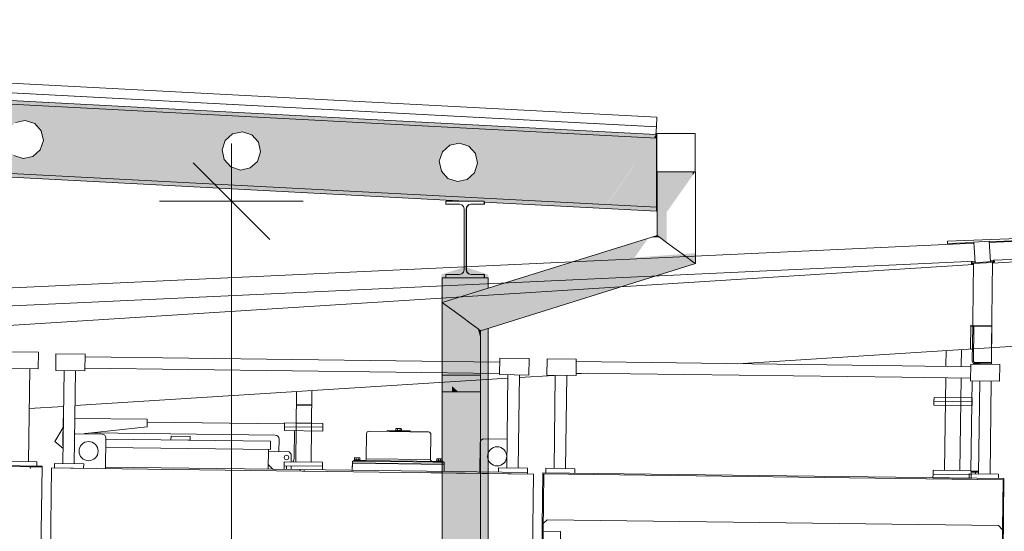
# Model space of a CAD drawing. Header units: metres. Extents: x -52 to 321, y -8 to 26.
# Tile 144 of 256: x -24.84 to -22.27, y 2 to 3.34. Entities that reach past the tile are written whole.
import ezdxf

# ---------------------------------------------------------------- set-up
doc = ezdxf.new("R2010")
doc.units = ezdxf.units.M
doc.header["$MEASUREMENT"] = 0
for name, color, linetype in [('30 Dachaufbau', 7, 'Continuous'), ('30 Dachentwässerung', 7, 'Continuous'), ('30 Dachstuhl', 7, 'Continuous'), ('60 Gelände 2D Übersicht', 7, 'Continuous'), ('94 Genehmigungsplanung Bemaßung', 7, 'Continuous')]:
    doc.layers.add(name, color=color, linetype=linetype)
doc.styles.add('ERSTELLTER_STIL_2', font='arial.ttf')
doc.dimstyles.new('ERSTELLTER_STIL__3', dxfattribs={"dimtxt": 0.25, "dimasz": 0.19, "dimexe": 0.18, "dimexo": 0.1, "dimgap": 0, "dimtad": 1, "dimzin": 0, "dimdsep": 46, "dimtxsty": 'ERSTELLTER_STIL_2', "dimblk": 'ARROWHEAD_6', "dimblk1": 'ARROWHEAD_6', "dimblk2": 'ARROWHEAD_6', "dimcen": 0.09, "dimclrd": 7, "dimclre": 7, "dimclrt": 7, "dimazin": 0, "dimtfac": 1, "dimtdec": 4, "dimtmove": 0, "dimatfit": 3, "dimfxl": 1, "dimtolj": 1, "dimtzin": 0, "dimarcsym": 0})

# ---------------------------------------------------------------- blocks, each defined once
blk = doc.blocks.new('*D30', base_point=(-33357.279, 0))
at = {"layer": '94 Genehmigungsplanung Bemaßung', "color": 7, "linetype": 'Continuous', "lineweight": 13}
for p, q in [((-24.2901, 2.8646), (-24.2901, 3.0146)), ((-24.1901, 2.7646), (-24.3901, 2.9646)), ((-24.1026, 2.8646), (-24.4776, 2.8646)), ((-24.2901, -0.0354), (-24.2901, 2.8646)), ((-24.3901, 0.0646), (-24.1901, -0.1354)), ((-24.1026, -0.0354), (-24.4776, -0.0354)), ((-24.2901, -0.1854), (-24.2901, -0.0354))]:
    blk.add_line(p, q, dxfattribs=at)
at = {"layer": '94 Genehmigungsplanung Bemaßung', "color": 7, "lineweight": 13, "insert": (-24.3401, 1.081), "char_height": 0.25, "attachment_point": 7, "rotation": 90, "style": 'ERSTELLTER_STIL_2'}
blk.add_mtext('\\A1;{\\pql;\\fArial|b0|i0|c0|p0;\\W1.000000;2,90}', dxfattribs=at)
blk = doc.blocks.new('ARROWHEAD_6')
at = {"color": 0, "linetype": 'Continuous', "lineweight": 0}
for p, q in [((-0.5, -0.5), (0.5, 0.5)), ((0, 0), (-1, 0))]:
    blk.add_line(p, q, dxfattribs=at)

msp = doc.modelspace()

# ---------------------------------------------------------------- hatches: boundary and pattern name
at = {"layer": '30 Dachentwässerung', "linetype": 'Continuous', "lineweight": 0, "true_color": 0x000000}
for points in [[(-23.1725, 2.9409), (-23.1792, 2.9409), (-23.1792, 2.7751), (-23.1725, 2.7702)], [(-23.1542, 2.9409), (-23.1725, 2.9409), (-23.1725, 2.7702), (-23.1542, 2.7567)], [(-23.1542, 2.8355), (-23.1292, 2.8709), (-23.1292, 2.9409), (-23.1504, 2.9409), (-23.1506, 2.9406), (-23.1542, 2.9406)], [(-23.1042, 2.9409), (-23.1292, 2.9409), (-23.1292, 2.8709), (-23.1042, 2.9062)], [(-23.1042, 2.9409), (-23.1042, 2.9062), (-23.0859, 2.9321), (-23.0859, 2.9409)], [(-23.0859, 2.9409), (-23.0859, 2.9321), (-23.0797, 2.9409)], [(-23.4274, 2.6906), (-23.4448, 2.6659), (-23.2257, 2.7344), (-23.2083, 2.759)], [(-23.421, 2.6996), (-23.4274, 2.6906), (-23.2083, 2.759), (-23.2019, 2.768)], [(-23.1975, 2.7694), (-23.1725, 2.7702), (-23.1792, 2.7751)], [(-23.4686, 2.6323), (-23.2495, 2.7007), (-23.2257, 2.7344), (-23.4448, 2.6659)], [(-23.0859, 2.7065), (-23.1042, 2.7199), (-23.6647, 2.5449), (-23.6464, 2.5314)], [(-23.4219, 2.6993), (-23.654, 2.6268), (-23.5342, 2.6572), (-23.4283, 2.6903)], [(-23.0792, 2.7015), (-23.0859, 2.7065), (-23.6464, 2.5314), (-23.6397, 2.5265)], [(-23.4686, 2.6323), (-23.4923, 2.5987), (-23.2732, 2.6671), (-23.2495, 2.7007)], [(-23.4283, 2.6903), (-23.5342, 2.6572), (-23.4411, 2.6721)], [(-23.733, 2.5951), (-23.6641, 2.6166), (-23.6577, 2.6256), (-23.7397, 2.6)], [(-23.733, 2.5951), (-23.7397, 2.6), (-23.7397, 2.3669), (-23.733, 2.3669)], [(-23.733, 2.5951), (-23.7147, 2.5817), (-23.6815, 2.592), (-23.6641, 2.6166)], [(-23.7147, 2.5817), (-23.733, 2.5951), (-23.733, 2.3669), (-23.7147, 2.3669)], [(-23.7147, 2.5817), (-23.6977, 2.5692), (-23.6815, 2.592)], [(-23.7147, 2.5817), (-23.7147, 2.5451), (-23.6977, 2.5692)], [(-23.6647, 2.5449), (-23.6464, 2.5304), (-23.6464, 2.5314)], [(-23.6464, 2.5314), (-23.6464, 2.5304), (-23.6397, 2.505), (-23.6397, 2.5265)], [(-23.6897, 2.4105), (-23.6897, 2.3669), (-23.6647, 2.3669), (-23.6647, 2.4105)], [(-23.6464, 2.3669), (-23.6397, 2.3669), (-23.6397, 2.4105), (-23.6464, 2.4105)], [(-23.7397, 1.126), (-23.7347, 1.126), (-23.733, 1.126), (-23.733, 2.3669), (-23.7397, 2.3669)], [(-23.733, 2.3669), (-23.733, 1.126), (-23.7157, 1.126), (-23.7147, 1.126), (-23.7147, 2.3669)], [(-23.6975, 2.3669), (-23.7147, 2.3823), (-23.7147, 2.3669)]]:
    msp.add_hatch(color=18, dxfattribs=at).paths.add_polyline_path(points)
at = {"layer": '30 Dachstuhl', "linetype": 'Continuous', "lineweight": 0, "true_color": 0x000000}
for points in [[(-23.1809, 3.0597), (-28.0257, 3.3136), (-28.0257, 3.3124), (-23.1809, 3.0585)], [(-28.0257, 3.2827), (-23.1886, 3.0292), (-23.182, 3.0386), (-28.0257, 3.2924)], [(-28.0257, 3.1024), (-28.0257, 3.0924), (-23.6797, 2.8646), (-23.6301, 2.8646), (-23.6301, 2.8621), (-23.3184, 2.8457), (-23.3115, 2.8554)], [(-23.188, 3.0291), (-23.1809, 3.0288), (-23.1809, 3.0388), (-23.1812, 3.0388)], [(-23.1809, 3.0388), (-23.1809, 3.0288), (-23.1809, 3.0288), (-23.1809, 3.0388)], [(-23.6757, 2.8501), (-23.6748, 2.8501), (-23.6704, 2.8545), (-23.6713, 2.8545)], [(-23.6713, 2.8545), (-23.6704, 2.8545), (-23.6644, 2.8561), (-23.6653, 2.8561)], [(-23.6301, 2.8646), (-23.6301, 2.8561), (-23.6292, 2.8561), (-23.6292, 2.862), (-23.6301, 2.8621), (-23.6301, 2.8646)], [(-23.3109, 2.8553), (-23.3177, 2.8457), (-23.2433, 2.8418), (-23.2383, 2.8515)], [(-23.6757, 2.8501), (-23.6765, 2.8472), (-23.6773, 2.8441), (-23.6764, 2.8441), (-23.6748, 2.8501)], [(-23.6773, 2.8441), (-23.6773, 2.8392), (-23.6773, 2.7894), (-23.6773, 2.7894), (-23.6773, 2.6851), (-23.6764, 2.6851), (-23.6764, 2.8441)], [(-23.2428, 2.8418), (-23.1809, 2.8385), (-23.1809, 2.8485), (-23.2378, 2.8515)], [(-23.1809, 2.8485), (-23.1809, 2.8385), (-23.1809, 2.8385), (-23.1809, 2.8485)], [(-23.6773, 2.6851), (-23.6757, 2.6791), (-23.6748, 2.6791), (-23.6764, 2.6851)], [(-23.6757, 2.6791), (-23.6713, 2.6748), (-23.6704, 2.6748), (-23.6748, 2.6791)], [(-23.6713, 2.6748), (-23.6653, 2.6731), (-23.6644, 2.6731), (-23.6704, 2.6748)], [(-23.6301, 2.6731), (-23.6301, 2.6646), (-23.6292, 2.6646), (-23.6292, 2.6731)], [(-23.7397, 2.6), (-23.6197, 2.6375), (-23.6197, 2.6646), (-23.7397, 2.6646)], [(-23.6397, 2.4499), (-23.6197, 2.4561), (-23.6197, 2.5328), (-23.6397, 2.5265)]]:
    msp.add_hatch(color=18, dxfattribs=at).paths.add_polyline_path(points)
h = msp.add_hatch(color=18, dxfattribs=at)
h.paths.add_polyline_path([(-28.0257, 3.1024), (-23.3115, 2.8554), (-23.2386, 2.9585), (-23.238, 2.9584), (-23.3109, 2.8553), (-23.229, 2.851), (-23.2074, 2.8663), (-23.202, 2.8679), (-23.2021, 2.8677), (-23.2069, 2.8663), (-23.2285, 2.851), (-23.1809, 2.8485), (-23.1809, 3.0288), (-28.0257, 3.2827)])
h.paths.add_polyline_path([(-27.7141, 3.1762), (-27.7062, 3.2008), (-27.6869, 3.2182), (-27.6616, 3.2235), (-27.637, 3.2155), (-27.6197, 3.1963), (-27.6143, 3.171), (-27.6223, 3.1464), (-27.6415, 3.1291), (-27.6668, 3.1237), (-27.6914, 3.1317), (-27.7088, 3.1509)], flags=0)
h.paths.add_polyline_path([(-27.1475, 3.1465), (-27.1395, 3.1711), (-27.1203, 3.1885), (-27.0949, 3.1938), (-27.0703, 3.1858), (-27.053, 3.1666), (-27.0476, 3.1413), (-27.0556, 3.1167), (-27.0749, 3.0994), (-27.1002, 3.094), (-27.1248, 3.102), (-27.1421, 3.1212)], flags=0)
h.paths.add_polyline_path([(-26.5808, 3.1168), (-26.5728, 3.1414), (-26.5536, 3.1588), (-26.5283, 3.1641), (-26.5037, 3.1561), (-26.4864, 3.1369), (-26.481, 3.1116), (-26.489, 3.087), (-26.5082, 3.0697), (-26.5335, 3.0643), (-26.5581, 3.0723), (-26.5755, 3.0915)], flags=0)
h.paths.add_polyline_path([(-26.0088, 3.0618), (-26.0142, 3.0871), (-26.0062, 3.1117), (-25.987, 3.1291), (-25.9616, 3.1344), (-25.937, 3.1264), (-25.9197, 3.1072), (-25.9143, 3.0819), (-25.9223, 3.0573), (-25.9416, 3.04), (-25.9669, 3.0346), (-25.9915, 3.0426)], flags=0)
h.paths.add_polyline_path([(-25.4422, 3.0321), (-25.4475, 3.0574), (-25.4395, 3.0821), (-25.4203, 3.0994), (-25.395, 3.1048), (-25.3704, 3.0968), (-25.3531, 3.0775), (-25.3477, 3.0522), (-25.3557, 3.0276), (-25.3749, 3.0103), (-25.4002, 3.0049), (-25.4248, 3.0129)], flags=0)
h.paths.add_polyline_path([(-24.8809, 3.0277), (-24.8729, 3.0524), (-24.8537, 3.0697), (-24.8283, 3.0751), (-24.8037, 3.0671), (-24.7864, 3.0478), (-24.781, 3.0225), (-24.789, 2.9979), (-24.8083, 2.9806), (-24.8336, 2.9752), (-24.8582, 2.9832), (-24.8755, 3.0024)], flags=0)
h.paths.add_polyline_path([(-24.3089, 2.9727), (-24.3142, 2.998), (-24.3062, 3.0227), (-24.287, 3.04), (-24.2617, 3.0454), (-24.2371, 3.0374), (-24.2198, 3.0181), (-24.2144, 2.9928), (-24.2224, 2.9682), (-24.2416, 2.9509), (-24.2669, 2.9455), (-24.2915, 2.9535)], flags=0)
h.paths.add_polyline_path([(-23.7476, 2.9683), (-23.7396, 2.993), (-23.7204, 3.0103), (-23.695, 3.0157), (-23.6704, 3.0077), (-23.6531, 2.9884), (-23.6477, 2.9631), (-23.6557, 2.9385), (-23.675, 2.9212), (-23.7003, 2.9158), (-23.7249, 2.9238), (-23.7422, 2.943)], flags=0)
at = {"layer": '60 Gelände 2D Übersicht', "linetype": 'Continuous', "lineweight": 18}
msp.add_hatch(color=255, dxfattribs=at).paths.add_polyline_path([(-23.7424, 2.6728), (-23.681, 2.6931), (-23.6197, 2.6728), (-23.6197, 2.6375), (-23.3796, 2.7071), (-23.0792, 2.7287), (-23.0792, 2.7015), (-23.6197, 2.5328), (-23.6197, 0.2778), (-23.7397, 0.2778)])

# ---------------------------------------------------------------- linework, layer by layer
at = {"color": 7, "linetype": 'Continuous', "lineweight": 13}
for p, q in [((-22.3517, 2.7549), (-25.8527, 2.5921)), ((-22.421, 2.7601), (-22.4211, 2.7517)), ((-22.4211, 2.7541), (-22.3518, 2.7569)), ((-22.421, 2.7601), (-22.1999, 2.7689)), ((-22.3519, 2.7578), (-22.312, 2.7603)), ((-22.3484, 2.7038), (-22.3519, 2.7578)), ((-22.3086, 2.7063), (-22.312, 2.7603)), ((-22.3119, 2.7585), (-22.1997, 2.7629)), ((-22.1846, 2.7627), (-22.3118, 2.7567)), ((-22.3534, 2.6995), (-26.0016, 2.469)), ((-22.3487, 2.708), (-25.8505, 2.5452)), ((-22.3566, 2.7073), (-22.3586, 2.7072)), ((-22.3583, 2.7032), (-22.3586, 2.7072)), ((-22.3563, 2.7033), (-22.3566, 2.7073)), ((-22.3534, 2.7035), (-22.3557, 2.4792)), ((-22.3024, 2.7047), (-22.3542, 2.7014)), ((-22.3035, 2.7066), (-22.3534, 2.7035)), ((-22.3008, 2.7103), (-22.3088, 2.7099)), ((-22.3035, 2.7066), (-22.3059, 2.4824)), ((-22.0927, 2.716), (-22.3036, 2.7026)), ((-22.3008, 2.7108), (-22.2988, 2.7109)), ((-22.3005, 2.7068), (-22.3008, 2.7108)), ((-22.1824, 2.7158), (-22.2988, 2.7104)), ((-22.2985, 2.707), (-22.2988, 2.7109)), ((-22.36, 2.5411), (-22.3608, 2.4782)), ((-22.3051, 2.5374), (-22.3601, 2.5381)), ((-22.3051, 2.5404), (-22.36, 2.5411)), ((-22.3562, 2.4472), (-22.3551, 2.5381)), ((-22.3532, 2.4472), (-22.3521, 2.538)), ((-22.3063, 2.4436), (-22.3051, 2.5404)), ((-22.9683, 2.4405), (-22.0788, 2.4967)), ((-22.4246, 2.4749), (-22.4252, 2.4335)), ((-22.3852, 2.433), (-22.3847, 2.4774)), ((-22.3558, 2.4782), (-22.3608, 2.4782)), ((-23.5897, 2.4445), (-24.6722, 2.4584)), ((-22.5391, 2.435), (-23.39, 2.4459)), ((-22.3063, 2.4436), (-22.3503, 2.4441)), ((-22.3064, 2.4406), (-22.3063, 2.4436)), ((-24.8165, 2.4277), (-24.8196, 2.1851)), ((-24.7271, 2.4226), (-24.7302, 2.18)), ((-24.6972, 2.4222), (-24.7003, 2.1796)), ((-23.5901, 2.4146), (-24.6726, 2.4285)), ((-22.5395, 2.4051), (-23.3904, 2.416)), ((-22.3606, 2.4327), (-22.5391, 2.435)), ((-22.3064, 2.4406), (-22.3533, 2.4412)), ((-22.3533, 2.4392), (-22.3533, 2.4412)), ((-22.3358, 2.4409), (-22.3503, 2.4411)), ((-22.3064, 2.4386), (-22.3064, 2.4406)), ((-24.6983, 2.3312), (-23.5685, 2.4026)), ((-23.5684, 2.4117), (-23.5715, 2.1691)), ((-23.5385, 2.4113), (-23.5416, 2.1687)), ((-23.5385, 2.4045), (-23.4487, 2.4102)), ((-23.4449, 2.4101), (-23.448, 2.1675)), ((-23.415, 2.4097), (-23.4181, 2.1671)), ((-23.3905, 2.4138), (-23.3618, 2.4157)), ((-22.361, 2.4028), (-22.5395, 2.4051)), ((-22.4256, 2.4036), (-22.4287, 2.1626)), ((-22.3887, 2.1621), (-22.3856, 2.4031)), ((-22.3599, 2.1607), (-22.3569, 2.3961)), ((-22.3366, 2.3959), (-22.3397, 2.1533)), ((-22.3067, 2.3955), (-22.3098, 2.1529)), ((-24.1199, 2.3678), (-24.1223, 2.1844)), ((-24.0824, 2.1838), (-24.08, 2.3703)), ((-22.3072, 2.3777), (-22.3072, 2.3747)), ((-22.4563, 2.3426), (-22.4564, 2.3326)), ((-22.4563, 2.3426), (-22.4562, 2.3527)), ((-22.3576, 2.3413), (-22.4563, 2.3426)), ((-22.3575, 2.3514), (-22.4562, 2.3527)), ((-22.4262, 2.3523), (-22.3863, 2.3518)), ((-22.3565, 2.3413), (-22.3566, 2.3313)), ((-22.3565, 2.3413), (-22.3563, 2.3514)), ((-24.8178, 2.3237), (-24.7283, 2.3293)), ((-24.0804, 2.3337), (-24.1204, 2.3343)), ((-24.0805, 2.3317), (-24.1204, 2.3323)), ((-22.3577, 2.3314), (-22.4564, 2.3326)), ((-24.7294, 2.2983), (-24.7303, 2.2284)), ((-24.7287, 2.2983), (-24.7294, 2.2983)), ((-24.5097, 2.2955), (-24.6988, 2.2979)), ((-24.5099, 2.2755), (-24.5097, 2.2955)), ((-24.1514, 2.2839), (-24.5098, 2.2885)), ((-24.1208, 2.3043), (-24.1208, 2.3043)), ((-24.7297, 2.274), (-24.7511, 2.238)), ((-24.5099, 2.2755), (-24.6711, 2.2586)), ((-24.1515, 2.2761), (-24.1516, 2.2661)), ((-24.0518, 2.2648), (-24.1516, 2.2661)), ((-24.1515, 2.2761), (-24.1514, 2.2862)), ((-24.0516, 2.2748), (-24.1515, 2.2761)), ((-24.0515, 2.2849), (-24.1514, 2.2862)), ((-24.1265, 2.1957), (-24.1256, 2.2657)), ((-24.1214, 2.2858), (-24.0815, 2.2853)), ((-24.0516, 2.2748), (-24.0518, 2.2648)), ((-24.0516, 2.2748), (-24.0515, 2.2849)), ((-23.8245, 2.2632), (-23.9308, 2.2646)), ((-23.8235, 2.2658), (-23.8834, 2.2666)), ((-23.8834, 2.2656), (-23.8834, 2.2666)), ((-23.8834, 2.2656), (-23.8574, 2.2652)), ((-23.8614, 2.2653), (-23.8614, 2.2637)), ((-23.8574, 2.2652), (-23.8614, 2.2653)), ((-23.8614, 2.2637), (-23.8574, 2.2636)), ((-23.8607, 2.2668), (-23.8606, 2.2712)), ((-23.8461, 2.2666), (-23.8607, 2.2668)), ((-23.8591, 2.2663), (-23.8591, 2.2667)), ((-23.8477, 2.2661), (-23.8591, 2.2663)), ((-23.8479, 2.2716), (-23.8588, 2.2718)), ((-23.8579, 2.2662), (-23.8579, 2.2652)), ((-23.8574, 2.2652), (-23.8574, 2.2662)), ((-23.8574, 2.2652), (-23.8235, 2.2648)), ((-23.8574, 2.2636), (-23.8455, 2.2635)), ((-23.857, 2.2667), (-23.857, 2.2712)), ((-23.8561, 2.2652), (-23.856, 2.2662)), ((-23.8508, 2.2652), (-23.8508, 2.2662)), ((-23.8498, 2.2666), (-23.8497, 2.2711)), ((-23.8494, 2.2651), (-23.8494, 2.2661)), ((-23.8454, 2.2651), (-23.8494, 2.2651)), ((-23.8489, 2.2661), (-23.8489, 2.2651)), ((-23.8477, 2.2661), (-23.8477, 2.2666)), ((-23.8461, 2.2666), (-23.8461, 2.2711)), ((-23.8455, 2.2635), (-23.8454, 2.2651)), ((-23.7761, 2.2626), (-23.8245, 2.2632)), ((-23.8235, 2.2648), (-23.8235, 2.2658)), ((-24.7297, 2.2195), (-24.7511, 2.238)), ((-24.6974, 2.2579), (-24.6275, 2.2571)), ((-24.1756, 2.2542), (-24.6544, 2.2604)), ((-24.6187, 2.1671), (-24.6177, 2.2469)), ((-24.1883, 2.2384), (-24.6177, 2.2439)), ((-24.4478, 2.2517), (-24.448, 2.2418)), ((-24.448, 2.2418), (-24.398, 2.2411)), ((-24.3979, 2.2511), (-24.4478, 2.2517)), ((-24.398, 2.2411), (-24.3979, 2.2511)), ((-24.1884, 2.2364), (-24.1886, 2.2165)), ((-24.1884, 2.2364), (-24.1883, 2.2384)), ((-24.1662, 2.2112), (-24.1658, 2.2441)), ((-23.9382, 2.1928), (-23.9374, 2.2582)), ((-23.7705, 2.1906), (-23.7696, 2.256)), ((-23.5705, 2.2435), (-23.631, 2.2443)), ((-24.1886, 2.2165), (-24.618, 2.222)), ((-24.1936, 2.2165), (-24.1943, 2.1656)), ((-24.1937, 2.2115), (-24.1398, 2.2108)), ((-24.1398, 2.2108), (-24.1338, 2.2048)), ((-23.6421, 2.1545), (-23.6411, 2.2344)), ((-24.1524, 2.1746), (-24.1523, 2.1847)), ((-24.0524, 2.1835), (-24.1523, 2.1847)), ((-24.1338, 2.2048), (-24.1341, 2.1845)), ((-23.9742, 2.1867), (-23.9746, 2.1628)), ((-23.7371, 2.1837), (-23.9742, 2.1867)), ((-23.9718, 2.1882), (-23.9718, 2.1867)), ((-23.9718, 2.1882), (-23.9433, 2.1878)), ((-23.9543, 2.1902), (-23.9692, 2.1904)), ((-23.9692, 2.1904), (-23.9692, 2.1882)), ((-23.9688, 2.1957), (-23.9688, 2.1904)), ((-23.9546, 2.1955), (-23.9688, 2.1957)), ((-23.9547, 2.1902), (-23.9688, 2.1904)), ((-23.9644, 2.1903), (-23.9643, 2.1956)), ((-23.9618, 2.1881), (-23.9635, 2.1903)), ((-23.96, 2.1881), (-23.9617, 2.1903)), ((-23.9591, 2.1902), (-23.959, 2.1955)), ((-23.9546, 2.1955), (-23.9547, 2.1902)), ((-23.9544, 2.188), (-23.9543, 2.1902)), ((-23.7371, 2.1852), (-23.9433, 2.1878)), ((-23.7705, 2.1906), (-23.9382, 2.1928)), ((-23.7396, 2.1874), (-23.7545, 2.1876)), ((-23.7545, 2.1876), (-23.7545, 2.1854)), ((-23.7541, 2.1929), (-23.7541, 2.1876)), ((-23.7399, 2.1927), (-23.7541, 2.1929)), ((-23.74, 2.1874), (-23.7541, 2.1876)), ((-23.7497, 2.1876), (-23.7497, 2.1928)), ((-23.7471, 2.1853), (-23.7488, 2.1875)), ((-23.7453, 2.1853), (-23.747, 2.1875)), ((-23.7444, 2.1875), (-23.7443, 2.1928)), ((-23.7399, 2.1927), (-23.74, 2.1874)), ((-23.7397, 2.1852), (-23.7396, 2.1874)), ((-23.7371, 2.1852), (-23.7371, 2.1837)), ((-24.7844, 2.1732), (-25.2128, 2.1787)), ((-24.7844, 2.1732), (-25.2128, 2.1787)), ((-24.8184, 2.1716), (-24.7844, 2.1712)), ((-24.7844, 2.1712), (-24.793, 1.5012)), ((-24.7844, 2.1712), (-24.7844, 2.1732)), ((-24.7844, 2.1712), (-24.7844, 2.1732)), ((-24.7844, 2.1712), (-24.7844, 2.1732)), ((-24.7844, 2.1712), (-24.7844, 2.1732)), ((-24.7757, 0.9062), (-24.7595, 2.1689)), ((-24.7036, 2.1681), (-24.7575, 2.1688)), ((-24.7096, 2.1682), (-23.5013, 2.1527)), ((-24.1106, 2.1645), (-24.6186, 2.171)), ((-24.1941, 2.1776), (-24.1823, 2.1654)), ((-24.1524, 2.1746), (-24.1525, 2.1651)), ((-24.0525, 2.1733), (-24.1524, 2.1746)), ((-24.1467, 2.1746), (-24.1468, 2.166)), ((-24.1342, 2.1744), (-24.1343, 2.1648)), ((-24.1223, 2.1844), (-24.0824, 2.1838)), ((-24.1106, 2.1645), (-24.1106, 2.1605)), ((-23.5173, 2.1569), (-24.1106, 2.1645)), ((-24.1006, 2.1644), (-24.1007, 2.1604)), ((-24.0525, 2.1733), (-24.0527, 2.1638)), ((-24.0525, 2.1733), (-24.0524, 2.1835)), ((-23.9743, 2.1798), (-23.9746, 2.1628)), ((-23.9744, 2.1808), (-23.7347, 2.1777)), ((-23.9743, 2.1818), (-23.7347, 2.1787)), ((-23.7347, 2.1777), (-23.9743, 2.1808)), ((-23.7646, 2.1841), (-23.7346, 2.1837)), ((-23.7347, 2.1777), (-23.7349, 2.1597)), ((-23.7347, 2.1767), (-23.7349, 2.1597)), ((-23.7347, 2.1767), (-23.7349, 2.1597)), ((-23.7346, 2.1837), (-23.7347, 2.1777)), ((-22.4587, 2.1529), (-22.4586, 2.163)), ((-22.3599, 2.1617), (-22.4586, 2.163)), ((-22.4287, 2.1626), (-22.3887, 2.1621)), ((-22.3396, 2.1604), (-22.3599, 2.1607)), ((-22.3589, 2.1516), (-22.3588, 2.1606)), ((-22.357, 2.1576), (-22.3569, 2.1606)), ((-23.5013, 2.1527), (-23.8004, 2.1565)), ((-23.5013, 2.1527), (-23.6766, 2.155)), ((-23.5173, 2.1529), (-23.5173, 2.1569)), ((-23.5013, 2.1527), (-23.5159, 1.0164)), ((-23.4773, 2.1564), (-23.4957, 0.7225)), ((-23.4773, 2.1564), (-22.2736, 2.1409)), ((-23.4773, 2.1534), (-22.2756, 2.138)), ((-23.4763, 2.0036), (-23.4744, 2.1534)), ((-22.2766, 2.138), (-23.4763, 2.1534)), ((-22.4587, 2.1529), (-22.4589, 2.1429)), ((-22.359, 2.1416), (-22.4589, 2.1429)), ((-22.3589, 2.1516), (-22.4587, 2.1529)), ((-22.3589, 2.1516), (-22.359, 2.1416)), ((-22.3395, 2.1574), (-22.357, 2.1576)), ((-22.3475, 2.1534), (-22.3475, 2.1575)), ((-22.2756, 2.138), (-22.2938, 0.72)), ((-22.2736, 2.1409), (-22.2918, 0.72)), ((-22.2773, 2.0082), (-22.2756, 2.138)), ((-23.4659, 2.0334), (-23.476, 2.0236)), ((-22.2881, 2.0183), (-23.4659, 2.0334)), ((-22.2773, 2.0072), (-22.2881, 2.0183))]:
    msp.add_line(p, q, dxfattribs=at)
for points in [[(-24.7942, 2.4705), (-24.8703, 2.4715), (-24.8709, 2.4284), (-24.7948, 2.4274)], [(-24.7483, 2.466), (-24.6721, 2.465), (-24.6727, 2.4219), (-24.7488, 2.4229)], [(-23.5896, 2.4551), (-23.5134, 2.4541), (-23.514, 2.411), (-23.5901, 2.412)], [(-23.4661, 2.4535), (-23.39, 2.4525), (-23.3905, 2.4094), (-23.4666, 2.4104)], [(-22.2844, 2.4383), (-22.3605, 2.4393), (-22.361, 2.3962), (-22.2849, 2.3952)]]:
    msp.add_lwpolyline(points, close=True, dxfattribs=at)
for points in [[(-24.798, 2.1734), (-24.7979, 2.1849), (-24.874, 2.1858), (-24.8741, 2.1743)], [(-25.2128, 2.1767), (-24.8184, 2.1716)], [(-24.7521, 2.1688), (-24.7519, 2.1803), (-24.6758, 2.1793), (-24.676, 2.1678)], [(-23.5934, 2.1579), (-23.5932, 2.1694), (-23.5171, 2.1684), (-23.5173, 2.1569)], [(-23.4699, 2.1563), (-23.4698, 2.1678), (-23.3936, 2.1668), (-23.3938, 2.1553)], [(-22.2882, 2.1411), (-22.288, 2.1526), (-22.3642, 2.1536), (-22.3643, 2.1421)], [(-23.4927, 0.7225), (-23.4763, 2.0036), (-23.4313, 2.003), (-23.4478, 0.7219)]]:
    msp.add_lwpolyline(points, dxfattribs=at)
for centre, radius in [((-24.663, 2.2126), 0.025), ((-23.5966, 2.1989), 0.025), ((-24.1464, 2.1959), 0.00599)]:
    msp.add_circle(centre, radius, dxfattribs=at)
for centre, radius, start, end in [((-22.3544, 2.7034), 0.00399, 183.6145, 273.6145), ((-22.3544, 2.7034), 0.002, 183.6145, 273.6145), ((-22.3025, 2.7067), 0.002, 273.6145, 3.6145), ((-22.3025, 2.7067), 0.00399, 273.6145, 3.6145), ((-22.3502, 2.4471), 0.00599, 179.2645, 269.2645), ((-22.3502, 2.4471), 0.003, 179.2645, 269.2645), ((-23.9309, 2.2581), 0.00649, 89.2645, 179.2645), ((-23.8588, 2.2684), 0.00335, 56.3972, 122.1317), ((-23.8535, 2.2591), 0.0126, 72.4858, 106.0431), ((-23.8479, 2.2683), 0.00335, 56.3972, 122.1317), ((-23.7761, 2.2561), 0.00649, 359.2645, 89.2645), ((-24.6976, 2.248), 0.00999, 89.2645, 99.9415), ((-24.6701, 2.2487), 0.00999, 95.9743, 116.4854), ((-24.6277, 2.2471), 0.00999, 359.2645, 89.2645), ((-24.1758, 2.2443), 0.00999, 359.2645, 89.2645), ((-23.6311, 2.2343), 0.00999, 89.2645, 179.2645), ((-24.7153, 2.2282), 0.015, 179.2645, 196.7852), ((-24.1464, 2.1959), 0.02, 324.8643, 359.2645), ((-23.9432, 2.1928), 0.00499, 269.2645, 359.2645), ((-23.7655, 2.1906), 0.00499, 179.2645, 269.2645), ((-24.8184, 2.1676), 0.00399, 359.2645, 89.2645)]:
    msp.add_arc(centre, radius, start, end, dxfattribs=at)
at = {"layer": '30 Dachaufbau', "color": 7, "linetype": 'Continuous', "lineweight": 13}
for p, q in [((-28.0257, 3.3124), (-23.1809, 3.0585)), ((-28.0257, 3.2924), (-23.182, 3.0386)), ((-23.182, 3.0386), (-23.1809, 3.0585))]:
    msp.add_line(p, q, dxfattribs=at)
at = {"layer": '30 Dachentwässerung', "color": 7, "linetype": 'Continuous', "lineweight": 13}
for p, q in [((-23.1797, 3.0409), (-23.0797, 3.0409)), ((-23.1797, 2.9409), (-23.1797, 3.0409)), ((-23.0797, 3.0409), (-23.0797, 2.9409)), ((-23.0797, 2.9409), (-23.1797, 2.9409)), ((-23.1792, 2.9409), (-23.1792, 2.7751)), ((-23.0792, 2.9409), (-23.0797, 2.9409)), ((-23.0792, 2.9409), (-23.0792, 2.7015)), ((-23.1792, 2.7751), (-23.7397, 2.6)), ((-23.1725, 2.7702), (-23.1792, 2.7751)), ((-23.1542, 2.7567), (-23.1725, 2.7702)), ((-23.1292, 2.7383), (-23.1542, 2.7567)), ((-23.1042, 2.7199), (-23.1292, 2.7383)), ((-23.0792, 2.7015), (-23.6397, 2.5265)), ((-23.0859, 2.7065), (-23.1042, 2.7199)), ((-23.0792, 2.7015), (-23.0859, 2.7065)), ((-23.733, 2.5951), (-23.7397, 2.6)), ((-23.7397, 2.6), (-23.7397, 2.3669)), ((-23.7147, 2.5817), (-23.733, 2.5951)), ((-23.6897, 2.5633), (-23.7147, 2.5817)), ((-23.6647, 2.5449), (-23.6897, 2.5633)), ((-23.6464, 2.5314), (-23.6647, 2.5449)), ((-23.6397, 2.5265), (-23.6464, 2.5314)), ((-23.6397, 2.5265), (-23.6397, 2.3669)), ((-23.7397, 2.4105), (-23.733, 2.4105)), ((-23.733, 2.4105), (-23.7147, 2.4105)), ((-23.7147, 2.4105), (-23.6897, 2.4105)), ((-23.6897, 2.4105), (-23.6647, 2.4105)), ((-23.6647, 2.4105), (-23.6464, 2.4105)), ((-23.6464, 2.4105), (-23.6397, 2.4105)), ((-23.7397, 2.3669), (-23.7397, 1.126)), ((-23.733, 2.3669), (-23.7397, 2.3669)), ((-23.7147, 2.3669), (-23.733, 2.3669)), ((-23.6897, 2.3669), (-23.7147, 2.3669)), ((-23.6647, 2.3669), (-23.6897, 2.3669)), ((-23.6464, 2.3669), (-23.6647, 2.3669)), ((-23.6397, 2.3669), (-23.6464, 2.3669)), ((-23.6397, 2.3669), (-23.6397, 1.126))]:
    msp.add_line(p, q, dxfattribs=at)
at = {"layer": '30 Dachstuhl', "color": 7, "linetype": 'Continuous', "lineweight": 13}
for p, q in [((-23.1796, 3.0835), (-28.0257, 3.3375)), ((-23.1809, 3.0288), (-28.0257, 3.2827)), ((-28.0257, 3.1024), (-23.1809, 2.8485)), ((-23.6797, 2.8646), (-28.0257, 3.0924)), ((-24.8283, 3.0751), (-24.8537, 3.0697)), ((-24.8037, 3.0671), (-24.8283, 3.0751)), ((-24.8283, 3.0751), (-24.8283, 3.0751)), ((-24.7864, 3.0478), (-24.8037, 3.0671)), ((-23.1809, 3.0597), (-23.1807, 3.0625)), ((-23.1809, 3.0585), (-23.1809, 3.0597)), ((-23.1807, 3.0625), (-23.1798, 3.0795)), ((-23.1798, 3.0795), (-23.1797, 3.0823)), ((-23.1797, 3.0823), (-23.1796, 3.0835)), ((-24.781, 3.0225), (-24.7864, 3.0478)), ((-24.287, 3.04), (-24.3062, 3.0227)), ((-24.2617, 3.0454), (-24.287, 3.04)), ((-24.287, 3.04), (-24.287, 3.04)), ((-24.2371, 3.0374), (-24.2617, 3.0454)), ((-24.2617, 3.0454), (-24.2617, 3.0454)), ((-24.2198, 3.0181), (-24.2371, 3.0374)), ((-23.182, 3.0388), (-23.1809, 3.0388)), ((-23.1809, 3.0388), (-23.1809, 3.0288)), ((-23.1809, 3.0388), (-23.1809, 3.0388)), ((-24.789, 2.9979), (-24.781, 3.0225)), ((-24.3062, 3.0227), (-24.3142, 2.998)), ((-24.3062, 3.0227), (-24.3062, 3.0227)), ((-24.2144, 2.9928), (-24.2198, 3.0181)), ((-23.7204, 3.0103), (-23.7396, 2.993)), ((-23.695, 3.0157), (-23.7204, 3.0103)), ((-23.7204, 3.0103), (-23.7204, 3.0103)), ((-23.6704, 3.0077), (-23.695, 3.0157)), ((-23.695, 3.0157), (-23.695, 3.0157)), ((-23.6531, 2.9884), (-23.6704, 3.0077)), ((-23.1809, 3.0288), (-23.1809, 2.8485)), ((-24.8582, 2.9832), (-24.8336, 2.9752)), ((-24.8083, 2.9806), (-24.789, 2.9979)), ((-24.3142, 2.998), (-24.3089, 2.9727)), ((-24.2224, 2.9682), (-24.2144, 2.9928)), ((-23.7396, 2.993), (-23.7476, 2.9683)), ((-23.6477, 2.9631), (-23.6531, 2.9884)), ((-24.8336, 2.9752), (-24.8083, 2.9806)), ((-24.3089, 2.9727), (-24.2915, 2.9535)), ((-24.2416, 2.9509), (-24.2224, 2.9682)), ((-23.7476, 2.9683), (-23.7422, 2.943)), ((-23.6557, 2.9385), (-23.6477, 2.9631)), ((-24.2915, 2.9535), (-24.2669, 2.9455)), ((-24.2915, 2.9535), (-24.2915, 2.9535)), ((-24.2669, 2.9455), (-24.2416, 2.9509)), ((-24.2669, 2.9455), (-24.2669, 2.9455)), ((-23.7422, 2.943), (-23.7249, 2.9238)), ((-23.675, 2.9212), (-23.6557, 2.9385)), ((-23.7249, 2.9238), (-23.7003, 2.9158)), ((-23.7249, 2.9238), (-23.7249, 2.9238)), ((-23.7003, 2.9158), (-23.675, 2.9212)), ((-23.7003, 2.9158), (-23.7003, 2.9158)), ((-23.6301, 2.8646), (-23.7301, 2.8646)), ((-23.7301, 2.8646), (-23.7301, 2.8561)), ((-23.7301, 2.8561), (-23.6949, 2.8561)), ((-23.6949, 2.8561), (-23.6889, 2.8545)), ((-23.6889, 2.8545), (-23.6846, 2.8501)), ((-23.6757, 2.8501), (-23.6713, 2.8545)), ((-23.6748, 2.8501), (-23.6704, 2.8545)), ((-23.6713, 2.8545), (-23.6653, 2.8561)), ((-23.6704, 2.8545), (-23.6644, 2.8561)), ((-23.6653, 2.8561), (-23.6301, 2.8561)), ((-23.6301, 2.8561), (-23.6301, 2.8646)), ((-23.1809, 2.8385), (-23.6301, 2.8621)), ((-23.6292, 2.8561), (-23.6301, 2.8561)), ((-23.6292, 2.8561), (-23.6292, 2.862)), ((-23.6846, 2.8501), (-23.6829, 2.8441)), ((-23.6829, 2.8441), (-23.6829, 2.6851)), ((-23.6773, 2.8441), (-23.6757, 2.8501)), ((-23.6773, 2.6851), (-23.6773, 2.8441)), ((-23.6764, 2.8441), (-23.6748, 2.8501)), ((-23.6764, 2.6851), (-23.6764, 2.8441)), ((-23.1809, 2.8485), (-23.1809, 2.8385)), ((-23.6949, 2.6731), (-23.7301, 2.6731)), ((-23.7301, 2.6731), (-23.7301, 2.6646)), ((-23.6889, 2.6748), (-23.6949, 2.6731)), ((-23.6846, 2.6791), (-23.6889, 2.6748)), ((-23.6829, 2.6851), (-23.6846, 2.6791)), ((-23.6757, 2.6791), (-23.6773, 2.6851)), ((-23.6748, 2.6791), (-23.6764, 2.6851)), ((-23.6713, 2.6748), (-23.6757, 2.6791)), ((-23.6704, 2.6748), (-23.6748, 2.6791)), ((-23.6653, 2.6731), (-23.6713, 2.6748)), ((-23.6644, 2.6731), (-23.6704, 2.6748)), ((-23.6301, 2.6731), (-23.6653, 2.6731)), ((-23.6301, 2.6646), (-23.6301, 2.6731)), ((-23.6292, 2.6731), (-23.6301, 2.6731)), ((-23.6292, 2.6646), (-23.6292, 2.6731)), ((-23.7397, 2.6646), (-23.7301, 2.6646)), ((-23.7397, 2.6), (-23.7397, 2.6646)), ((-23.7301, 2.6646), (-23.6301, 2.6646)), ((-23.6301, 2.6646), (-23.6197, 2.6646)), ((-23.6197, 2.6375), (-23.6197, 2.6646)), ((-23.6197, -0.067), (-23.6197, 2.5328))]:
    msp.add_line(p, q, dxfattribs=at)

# ---------------------------------------------------------------- dimensions: what is measured, and where the dimension line sits
at = {"layer": '94 Genehmigungsplanung Bemaßung', "color": 7, "linetype": 'Continuous', "lineweight": 13}
dim = msp.add_linear_dim(base=(-24.2901, 2.8646), p1=(-27.0502, -0.0354), p2=(-23.7292, 2.8646), angle=90, dimstyle='ERSTELLTER_STIL__3', dxfattribs=at)
dim.commit()
dim.dimension.update_dxf_attribs({"geometry": '*D30', "text_midpoint": (-24.4651, 1.4046), "dimtype": 160, "text_rotation": 90})

doc.saveas('drawing.dxf')
